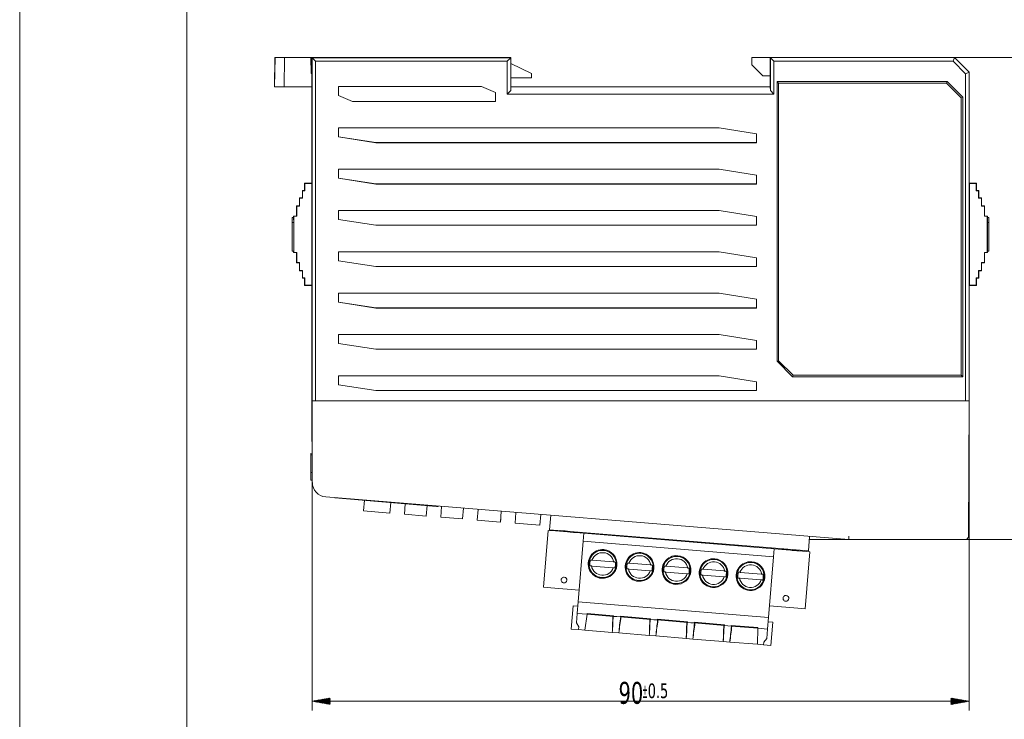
# Model space of a CAD drawing. Header units: millimetres. Extents: x 0 to 210, y 0 to 297.
# Tile 2 of 13: x 0 to 135, y 53 to 149. Entities that reach past the tile are written whole.
import ezdxf

# ---------------------------------------------------------------- set-up
doc = ezdxf.new("R2010")
doc.units = ezdxf.units.MM
doc.layers.add('1', color=7, linetype='Continuous', true_color=0xffffff)
doc.layers.add('125', color=7, linetype='Continuous', true_color=0xffffff)
doc.styles.add('Tahoma', font='Tahoma')

msp = doc.modelspace()

# ---------------------------------------------------------------- hatches: boundary and pattern name
at = {"layer": '125', "linetype": 'Continuous', "lineweight": 13}
h = msp.add_hatch(dxfattribs=at)
h.set_pattern_fill('ANSI31', color=80, scale=0.02, angle=-5e-12, style=0)
h.paths.add_polyline_path([(40.02, 55.2), (42.52, 55.64), (42.52, 54.75)], flags=0)
h = msp.add_hatch(dxfattribs=at)
h.set_pattern_fill('ANSI31', color=80, scale=0.02, angle=-5e-12, style=0)
h.paths.add_polyline_path([(130, 55.2), (127.5, 54.75), (127.5, 55.64)], flags=0)

# ---------------------------------------------------------------- linework, layer by layer
at = {"layer": '1', "color": 7, "linetype": 'Continuous', "lineweight": 18}
for p, q in [((34.88, 139.32), (34.95, 143.32)), ((34.96, 143.32), (34.89, 139.32)), ((34.95, 143.32), (34.96, 143.32)), ((36.26, 143.32), (34.96, 143.32)), ((36.26, 143.32), (36.22, 139.32)), ((36.26, 143.32), (39.85, 143.32)), ((40, 143.32), (39.85, 143.32)), ((39.85, 143.32), (39.89, 141.12)), ((67.25, 143.32), (40, 143.32)), ((40, 143.32), (40, 143.3)), ((40.02, 143.3), (40, 143.3)), ((40, 96.32), (40, 143.3)), ((40.02, 143.3), (67.23, 143.3)), ((40.5, 142.82), (40.02, 143.3)), ((66.75, 142.82), (67.23, 143.3)), ((67.25, 143.32), (67.23, 143.3)), ((67.23, 143.3), (67.23, 138.8)), ((67.25, 143.32), (67.25, 139.32)), ((102.75, 143.32), (100.25, 143.32)), ((100.25, 143.32), (100.25, 142.32)), ((102.75, 143.32), (102.77, 143.32)), ((102.75, 143.32), (102.75, 139.32)), ((102.77, 143.3), (102.77, 143.32)), ((128, 143.32), (102.77, 143.32)), ((102.77, 138.8), (102.77, 143.3)), ((102.77, 143.3), (103.25, 142.82)), ((127.8, 142.82), (128, 143.32)), ((130, 141.32), (128, 143.32)), ((40.5, 142.82), (66.75, 142.82)), ((40.5, 96.32), (40.5, 142.82)), ((66.75, 138.32), (66.75, 142.82)), ((70.09, 141.12), (67.25, 142.51)), ((101.75, 140.82), (100.25, 142.32)), ((103.25, 142.82), (127.8, 142.82)), ((103.25, 142.82), (103.25, 138.32)), ((127.8, 142.82), (129.5, 141.11)), ((40, 141.12), (39.89, 141.12)), ((67.25, 140.52), (70.09, 140.52)), ((70.09, 140.52), (70.09, 141.12)), ((102.75, 140.82), (101.75, 140.82)), ((130, 141.32), (129.5, 141.11)), ((129.5, 141.11), (129.5, 96.32)), ((130, 96.32), (130, 141.32)), ((34.89, 139.32), (34.88, 139.32)), ((34.89, 139.32), (36.22, 139.32)), ((40, 139.32), (36.22, 139.32)), ((43.66, 139.34), (43.65, 139.34)), ((43.65, 139.34), (63.21, 139.34)), ((43.65, 138.13), (43.65, 139.34)), ((43.66, 139.34), (63.21, 139.34)), ((43.66, 138.13), (43.66, 139.34)), ((63.21, 139.34), (63.21, 139.34)), ((63.21, 139.34), (65.12, 138.53)), ((65.12, 138.53), (63.21, 139.34)), ((67.24, 139.31), (67.23, 138.8)), ((67.25, 139.32), (67.24, 139.31)), ((67.24, 139.31), (102.76, 139.31)), ((102.75, 139.32), (67.25, 139.32)), ((102.75, 139.32), (102.76, 139.31)), ((102.77, 138.8), (102.76, 139.31)), ((103.9, 139.82), (103.71, 140.02)), ((103.71, 101.74), (103.71, 140.02)), ((126.99, 140.02), (103.71, 140.02)), ((103.9, 139.82), (103.91, 139.82)), ((126.91, 139.82), (103.9, 139.82)), ((103.9, 101.82), (103.9, 139.82)), ((103.91, 139.82), (103.91, 101.82)), ((103.91, 139.82), (126.91, 139.82)), ((126.91, 139.82), (126.99, 140.02)), ((126.91, 139.82), (126.91, 139.82)), ((126.91, 139.82), (128.91, 137.82)), ((126.91, 139.82), (128.91, 137.82)), ((129.11, 137.9), (126.99, 140.02)), ((43.66, 138.13), (43.65, 138.13)), ((43.65, 138.13), (45.57, 137.32)), ((45.57, 137.32), (43.66, 138.13)), ((65.12, 138.53), (65.12, 138.53)), ((65.12, 138.53), (65.12, 137.32)), ((65.12, 138.53), (65.12, 137.32)), ((67.23, 138.8), (66.75, 138.32)), ((66.75, 138.32), (103.25, 138.32)), ((103.25, 138.32), (102.77, 138.8)), ((128.91, 137.82), (129.11, 137.9)), ((128.91, 99.82), (128.91, 137.82)), ((128.91, 137.82), (128.91, 137.82)), ((128.91, 99.82), (128.91, 137.82)), ((129.11, 99.62), (129.11, 137.9)), ((65.12, 137.32), (45.57, 137.32)), ((45.57, 137.32), (45.57, 137.32)), ((65.12, 137.32), (45.57, 137.32)), ((65.12, 137.32), (65.12, 137.32)), ((43.64, 133.68), (95.78, 133.68)), ((43.64, 132.47), (43.64, 133.68)), ((43.64, 133.68), (43.64, 133.68)), ((43.64, 132.47), (43.64, 133.68)), ((43.64, 133.68), (95.78, 133.68)), ((95.78, 133.68), (95.78, 133.68)), ((95.78, 133.68), (100.87, 132.87)), ((100.87, 132.88), (95.78, 133.68)), ((48.74, 131.67), (43.64, 132.47)), ((43.64, 132.47), (43.64, 132.47)), ((43.64, 132.47), (48.74, 131.66)), ((100.87, 132.87), (100.87, 132.88)), ((100.87, 132.88), (100.87, 131.66)), ((100.87, 132.87), (100.87, 131.67)), ((100.87, 131.67), (48.74, 131.67)), ((48.74, 131.67), (48.74, 131.66)), ((100.87, 131.66), (48.74, 131.66)), ((100.87, 131.67), (100.87, 131.66)), ((43.64, 128.02), (43.64, 128.03)), ((43.64, 126.81), (43.64, 128.03)), ((43.64, 128.03), (95.78, 128.03)), ((43.64, 128.02), (95.78, 128.02)), ((43.64, 126.81), (43.64, 128.02)), ((48.74, 126.01), (43.64, 126.81)), ((43.64, 126.81), (43.64, 126.81)), ((43.64, 126.81), (48.74, 126)), ((95.78, 128.03), (95.78, 128.02)), ((100.87, 127.22), (95.78, 128.03)), ((95.78, 128.02), (100.87, 127.22)), ((100.87, 127.22), (100.87, 126.01)), ((100.87, 127.22), (100.87, 127.22)), ((100.87, 127.22), (100.87, 126)), ((39, 126.12), (39, 125.12)), ((40, 126.12), (39, 126.12)), ((39.03, 126.09), (39, 126.12)), ((39.03, 125.09), (39.03, 126.09)), ((39.03, 126.09), (39.99, 126.09)), ((40, 126.11), (39.99, 126.09)), ((39.99, 126.09), (39.99, 112.15)), ((100.87, 126.01), (48.74, 126.01)), ((48.74, 126.01), (48.74, 126)), ((100.87, 126), (48.74, 126)), ((100.87, 126.01), (100.87, 126)), ((130, 126.12), (131, 126.12)), ((130, 126.11), (130.02, 126.09)), ((130.02, 126.09), (130.02, 112.15)), ((130.97, 126.09), (130.02, 126.09)), ((130.97, 126.09), (131, 126.12)), ((130.97, 125.09), (130.97, 126.09)), ((131, 126.12), (131, 125.12)), ((38.7, 124.12), (38.3, 124.12)), ((38.3, 124.12), (38.33, 124.09)), ((38.3, 124.12), (38.3, 123.02)), ((38.33, 124.09), (38.73, 124.09)), ((38.33, 122.99), (38.33, 124.09)), ((38.7, 125.12), (38.7, 124.12)), ((39, 125.12), (38.7, 125.12)), ((38.7, 125.12), (38.73, 125.09)), ((38.7, 124.12), (38.73, 124.09)), ((38.73, 125.09), (39.03, 125.09)), ((38.73, 124.09), (38.73, 125.09)), ((39, 125.12), (39.03, 125.09)), ((131, 125.12), (130.97, 125.09)), ((131.27, 125.09), (130.97, 125.09)), ((131, 125.12), (131.3, 125.12)), ((131.3, 125.12), (131.27, 125.09)), ((131.27, 124.09), (131.27, 125.09)), ((131.3, 124.12), (131.27, 124.09)), ((131.67, 124.09), (131.27, 124.09)), ((131.3, 125.12), (131.3, 124.12)), ((131.3, 124.12), (131.7, 124.12)), ((131.7, 124.12), (131.67, 124.09)), ((131.67, 122.99), (131.67, 124.09)), ((131.7, 124.12), (131.7, 123.02)), ((37.9, 123.02), (37.9, 121.62)), ((38.3, 123.02), (37.9, 123.02)), ((37.9, 123.02), (37.93, 122.99)), ((37.93, 121.59), (37.93, 122.99)), ((37.93, 122.99), (38.33, 122.99)), ((38.3, 123.02), (38.33, 122.99)), ((131.7, 123.02), (131.67, 122.99)), ((132.07, 122.99), (131.67, 122.99)), ((131.7, 123.02), (132.1, 123.02)), ((132.1, 123.02), (132.07, 122.99)), ((132.07, 121.59), (132.07, 122.99)), ((132.1, 123.02), (132.1, 121.62)), ((37.5, 121.42), (37.3, 121.42)), ((37.3, 121.42), (37.31, 120.73)), ((37.3, 121.42), (37.3, 116.82)), ((37.5, 121.62), (37.5, 121.42)), ((37.9, 121.62), (37.5, 121.62)), ((37.5, 121.62), (37.53, 121.59)), ((37.51, 120.73), (37.5, 121.42)), ((37.53, 121.59), (37.93, 121.59)), ((37.53, 116.65), (37.53, 121.59)), ((37.9, 121.62), (37.93, 121.59)), ((43.64, 122.37), (95.78, 122.37)), ((43.64, 121.16), (43.64, 122.37)), ((43.64, 122.37), (43.64, 122.37)), ((43.64, 121.15), (43.64, 122.37)), ((43.64, 122.37), (95.78, 122.37)), ((95.78, 122.37), (95.78, 122.37)), ((95.78, 122.37), (100.87, 121.56)), ((100.87, 121.56), (95.78, 122.37)), ((100.87, 121.56), (100.87, 120.35)), ((100.87, 121.56), (100.87, 121.56)), ((100.87, 121.56), (100.87, 120.35)), ((132.1, 121.62), (132.07, 121.59)), ((132.47, 121.59), (132.07, 121.59)), ((132.1, 121.62), (132.5, 121.62)), ((132.5, 121.62), (132.47, 121.59)), ((132.47, 116.65), (132.47, 121.59)), ((132.49, 120.73), (132.5, 121.42)), ((132.5, 121.62), (132.5, 121.42)), ((132.5, 121.42), (132.7, 121.42)), ((132.7, 121.42), (132.69, 120.73)), ((132.7, 121.42), (132.7, 116.82)), ((37.51, 120.73), (37.31, 120.73)), ((37.31, 120.73), (37.31, 120.73)), ((37.31, 116.83), (37.31, 120.73)), ((37.51, 116.83), (37.51, 120.73)), ((48.74, 120.35), (43.64, 121.16)), ((43.64, 121.16), (43.64, 121.15)), ((43.64, 121.15), (48.74, 120.35)), ((100.87, 120.35), (48.74, 120.35)), ((48.74, 120.35), (48.74, 120.35)), ((100.87, 120.35), (48.74, 120.35)), ((100.87, 120.35), (100.87, 120.35)), ((132.49, 120.73), (132.69, 120.73)), ((132.5, 116.83), (132.5, 120.73)), ((132.7, 120.73), (132.69, 120.73)), ((132.7, 116.83), (132.7, 120.73)), ((37.3, 116.82), (37.31, 116.83)), ((37.3, 116.82), (37.5, 116.82)), ((37.51, 116.83), (37.31, 116.83)), ((37.51, 116.83), (37.5, 116.82)), ((37.5, 116.82), (37.5, 116.62)), ((37.5, 116.62), (37.53, 116.65)), ((37.5, 116.62), (37.9, 116.62)), ((37.93, 116.65), (37.53, 116.65)), ((37.9, 116.62), (37.93, 116.65)), ((37.9, 116.62), (37.9, 115.22)), ((37.93, 115.25), (37.93, 116.65)), ((43.64, 116.71), (95.78, 116.71)), ((43.64, 115.5), (43.64, 116.71)), ((43.64, 116.71), (43.64, 116.71)), ((43.64, 115.5), (43.64, 116.71)), ((43.64, 116.71), (95.78, 116.71)), ((95.78, 116.71), (95.78, 116.71)), ((95.78, 116.71), (100.87, 115.9)), ((100.87, 115.9), (95.78, 116.71)), ((132.07, 115.25), (132.07, 116.65)), ((132.07, 116.65), (132.47, 116.65)), ((132.1, 116.62), (132.07, 116.65)), ((132.1, 116.62), (132.1, 115.22)), ((132.5, 116.62), (132.1, 116.62)), ((132.5, 116.62), (132.47, 116.65)), ((132.5, 116.83), (132.7, 116.83)), ((132.5, 116.83), (132.5, 116.82)), ((132.7, 116.82), (132.5, 116.82)), ((132.5, 116.82), (132.5, 116.62)), ((132.7, 116.82), (132.7, 116.83)), ((37.9, 115.22), (37.93, 115.25)), ((37.9, 115.22), (38.3, 115.22)), ((38.33, 115.25), (37.93, 115.25)), ((38.3, 115.22), (38.33, 115.25)), ((38.3, 115.22), (38.3, 114.12)), ((38.33, 114.15), (38.33, 115.25)), ((48.74, 114.69), (43.64, 115.5)), ((43.64, 115.5), (43.64, 115.5)), ((43.64, 115.5), (48.74, 114.69)), ((100.87, 114.69), (48.74, 114.69)), ((48.74, 114.69), (48.74, 114.69)), ((100.87, 114.69), (48.74, 114.69)), ((100.87, 115.9), (100.87, 115.9)), ((100.87, 115.9), (100.87, 114.69)), ((100.87, 115.9), (100.87, 114.69)), ((100.87, 114.69), (100.87, 114.69)), ((131.67, 115.25), (132.07, 115.25)), ((131.7, 115.22), (131.67, 115.25)), ((131.67, 114.15), (131.67, 115.25)), ((132.1, 115.22), (131.7, 115.22)), ((131.7, 115.22), (131.7, 114.12)), ((132.1, 115.22), (132.07, 115.25)), ((38.3, 114.12), (38.33, 114.15)), ((38.3, 114.12), (38.7, 114.12)), ((38.73, 114.15), (38.33, 114.15)), ((38.7, 114.12), (38.73, 114.15)), ((38.7, 114.12), (38.7, 113.12)), ((38.73, 113.15), (38.73, 114.15)), ((131.27, 113.15), (131.27, 114.15)), ((131.27, 114.15), (131.67, 114.15)), ((131.3, 114.12), (131.27, 114.15)), ((131.3, 114.12), (131.3, 113.12)), ((131.7, 114.12), (131.3, 114.12)), ((131.7, 114.12), (131.67, 114.15)), ((38.7, 113.12), (38.73, 113.15)), ((38.7, 113.12), (39, 113.12)), ((39.03, 113.15), (38.73, 113.15)), ((39, 113.12), (39.03, 113.15)), ((39, 113.12), (39, 112.12)), ((39, 112.12), (39.03, 112.15)), ((39, 112.12), (40, 112.12)), ((39.03, 112.15), (39.03, 113.15)), ((39.99, 112.15), (39.03, 112.15)), ((39.99, 112.15), (40, 112.13)), ((130.02, 112.15), (130, 112.13)), ((131, 112.12), (130, 112.12)), ((130.02, 112.15), (130.97, 112.15)), ((131, 113.12), (130.97, 113.15)), ((130.97, 112.15), (130.97, 113.15)), ((130.97, 113.15), (131.27, 113.15)), ((131, 112.12), (130.97, 112.15)), ((131.3, 113.12), (131, 113.12)), ((131, 113.12), (131, 112.12)), ((131.3, 113.12), (131.27, 113.15)), ((43.64, 111.05), (95.78, 111.05)), ((43.64, 109.84), (43.64, 111.05)), ((43.64, 111.05), (43.64, 111.05)), ((43.64, 109.84), (43.64, 111.05)), ((43.64, 111.05), (95.78, 111.05)), ((95.78, 111.05), (95.78, 111.05)), ((95.78, 111.05), (100.87, 110.24)), ((100.87, 110.25), (95.78, 111.05)), ((48.74, 109.04), (43.64, 109.84)), ((43.64, 109.84), (43.64, 109.84)), ((43.64, 109.84), (48.74, 109.03)), ((100.87, 110.24), (100.87, 110.25)), ((100.87, 110.25), (100.87, 109.03)), ((100.87, 110.24), (100.87, 109.04)), ((100.87, 109.04), (48.74, 109.04)), ((48.74, 109.04), (48.74, 109.03)), ((100.87, 109.03), (48.74, 109.03)), ((100.87, 109.04), (100.87, 109.03)), ((43.64, 105.39), (43.64, 105.4)), ((43.64, 104.18), (43.64, 105.4)), ((43.64, 105.4), (95.78, 105.4)), ((43.64, 105.39), (95.78, 105.39)), ((43.64, 104.19), (43.64, 105.39)), ((95.78, 105.4), (95.78, 105.39)), ((100.87, 104.59), (95.78, 105.4)), ((95.78, 105.39), (100.87, 104.59)), ((48.74, 103.38), (43.64, 104.19)), ((43.64, 104.19), (43.64, 104.18)), ((43.64, 104.18), (48.74, 103.38)), ((100.87, 104.59), (100.87, 103.38)), ((100.87, 104.59), (100.87, 104.59)), ((100.87, 104.59), (100.87, 103.38)), ((100.87, 103.38), (48.74, 103.38)), ((48.74, 103.38), (48.74, 103.38)), ((100.87, 103.38), (48.74, 103.38)), ((100.87, 103.38), (100.87, 103.38)), ((103.9, 101.82), (103.71, 101.74)), ((103.71, 101.74), (105.82, 99.62)), ((103.91, 101.82), (103.9, 101.82)), ((105.9, 99.82), (103.9, 101.82)), ((105.91, 99.82), (103.91, 101.82)), ((105.82, 99.62), (105.9, 99.82)), ((105.91, 99.82), (105.9, 99.82)), ((105.9, 99.82), (128.91, 99.82)), ((105.91, 99.82), (128.91, 99.82)), ((128.91, 99.82), (128.91, 99.82)), ((128.91, 99.82), (129.11, 99.62)), ((43.64, 99.74), (95.78, 99.74)), ((43.64, 98.53), (43.64, 99.74)), ((43.64, 99.74), (43.64, 99.74)), ((43.64, 98.53), (43.64, 99.74)), ((43.64, 99.74), (95.78, 99.74)), ((48.74, 97.72), (43.64, 98.53)), ((43.64, 98.53), (43.64, 98.53)), ((43.64, 98.53), (48.74, 97.72)), ((95.78, 99.74), (95.78, 99.74)), ((95.78, 99.74), (100.87, 98.93)), ((100.87, 98.93), (95.78, 99.74)), ((100.87, 98.93), (100.87, 98.93)), ((100.87, 98.93), (100.87, 97.72)), ((100.87, 98.93), (100.87, 97.72)), ((105.82, 99.62), (129.11, 99.62)), ((100.87, 97.72), (48.74, 97.72)), ((48.74, 97.72), (48.74, 97.72)), ((100.87, 97.72), (48.74, 97.72)), ((100.87, 97.72), (100.87, 97.72)), ((40, 96.32), (40.5, 96.32)), ((40, 96.32), (40.5, 96.32)), ((40.06, 85.15), (40, 96.32)), ((129.5, 96.32), (40.5, 96.32)), ((40.5, 96.32), (129.5, 96.32)), ((130, 96.32), (129.5, 96.32)), ((129.5, 96.32), (130, 96.32)), ((130, 96.32), (129.91, 77.82)), ((40.04, 89.08), (39.86, 89.1)), ((39.86, 89.06), (39.86, 88.97)), ((39.86, 88.93), (40.04, 88.91)), ((39.86, 86.51), (40.05, 86.5)), ((39.86, 86.47), (39.87, 85.47)), ((39.87, 85.47), (40.06, 85.45)), ((113.5, 77.32), (41.9, 83.17)), ((57.07, 81.87), (43.13, 83.06)), ((47.08, 81.25), (47.2, 82.72)), ((50.67, 80.96), (50.79, 82.41)), ((50.79, 82.41), (50.67, 80.96)), ((52.78, 82.24), (52.67, 80.8)), ((47.08, 81.25), (50.67, 80.96)), ((50.67, 80.96), (50.71, 81.46)), ((50.71, 81.46), (50.67, 80.96)), ((50.67, 80.96), (50.67, 80.96)), ((50.67, 80.96), (50.67, 80.96)), ((50.67, 80.96), (50.67, 80.96)), ((50.71, 81.46), (50.71, 81.46)), ((55.66, 80.55), (55.77, 81.98)), ((55.77, 81.98), (55.66, 80.55)), ((55.66, 80.55), (55.7, 81.05)), ((55.7, 81.05), (55.66, 80.55)), ((55.7, 81.05), (55.7, 81.05)), ((57.77, 81.87), (57.65, 80.39)), ((60.64, 80.15), (60.76, 81.63)), ((60.76, 81.63), (60.64, 80.15)), ((62.75, 81.46), (62.63, 79.98)), ((65.82, 79.72), (65.94, 81.2)), ((65.94, 81.2), (65.82, 79.72)), ((67.94, 81.04), (67.82, 79.56)), ((52.67, 80.8), (55.66, 80.55)), ((55.66, 80.55), (55.66, 80.55)), ((55.66, 80.55), (55.66, 80.55)), ((55.66, 80.55), (55.66, 80.55)), ((57.65, 80.39), (60.64, 80.15)), ((60.64, 80.15), (60.68, 80.64)), ((60.68, 80.64), (60.64, 80.15)), ((60.64, 80.15), (60.64, 80.15)), ((60.64, 80.15), (60.64, 80.15)), ((60.64, 80.15), (60.64, 80.15)), ((60.68, 80.64), (60.68, 80.64)), ((62.63, 79.98), (65.82, 79.72)), ((65.82, 79.72), (65.86, 80.22)), ((65.86, 80.22), (65.82, 79.72)), ((65.82, 79.72), (65.82, 79.72)), ((65.82, 79.72), (65.82, 79.72)), ((65.82, 79.72), (65.82, 79.72)), ((65.86, 80.22), (65.86, 80.22)), ((67.82, 79.56), (71.2, 79.28)), ((71.33, 80.76), (71.2, 79.28)), ((71.2, 79.28), (71.33, 80.76)), ((71.25, 79.78), (71.2, 79.28)), ((71.2, 79.28), (71.25, 79.78)), ((71.25, 79.78), (71.25, 79.78)), ((72.53, 78.68), (72.7, 80.65)), ((71.2, 79.28), (71.2, 79.28)), ((71.2, 79.28), (71.2, 79.28)), ((71.2, 79.28), (71.2, 79.28)), ((71.71, 70.81), (72.35, 78.59)), ((73.35, 78.51), (72.35, 78.59)), ((72.53, 78.68), (107.98, 75.77)), ((73.35, 78.51), (77.23, 78.19)), ((74.05, 78.51), (74.05, 78.5)), ((76.63, 78.35), (76.78, 78.22)), ((77.23, 78.19), (77.14, 77.09)), ((77.23, 78.19), (103.28, 76.04)), ((77.61, 78.27), (77.6, 78.16)), ((78.06, 78.23), (78.05, 78.12)), ((77.14, 77.09), (76.46, 68.82)), ((77.14, 77.09), (103.19, 74.95)), ((82.16, 77.89), (82.15, 77.78)), ((83.16, 77.81), (83.15, 77.7)), ((87.25, 77.36), (87.25, 77.47)), ((88.22, 77.4), (88.21, 77.28)), ((92.31, 76.95), (92.32, 77.06)), ((93.28, 76.98), (93.27, 76.87)), ((107.98, 75.77), (108.14, 77.76)), ((113.29, 77.32), (113.29, 77.34)), ((129.41, 77.32), (113.5, 77.32)), ((97.37, 76.53), (97.38, 76.64)), ((98.33, 76.45), (98.34, 76.56)), ((102.44, 76.23), (102.43, 76.11)), ((102.93, 76.19), (102.92, 76.07)), ((103.19, 74.95), (103.28, 76.04)), ((103.28, 76.04), (107.17, 75.72)), ((104.43, 76.01), (104.43, 76)), ((106.69, 75.82), (106.69, 75.82)), ((108.17, 75.64), (107.17, 75.72)), ((107.53, 67.87), (108.17, 75.64)), ((81.25, 74.28), (78.43, 74.51)), ((103.19, 74.95), (102.51, 66.68)), ((78.37, 73.71), (81.18, 73.48)), ((83.43, 73.29), (86.25, 73.06)), ((83.5, 74.09), (86.31, 73.86)), ((88.49, 72.88), (91.31, 72.65)), ((88.56, 73.68), (91.37, 73.44)), ((93.62, 73.26), (96.44, 73.03)), ((101.5, 72.61), (98.68, 72.84)), ((93.56, 72.46), (96.37, 72.23)), ((98.62, 72.05), (101.43, 71.81)), ((71.71, 70.81), (72.71, 70.73)), ((76.59, 70.41), (72.71, 70.73)), ((76.46, 68.82), (76.33, 67.26)), ((102.51, 66.68), (76.46, 68.82)), ((75.79, 68.27), (75.52, 65.08)), ((75.79, 68.27), (76.41, 68.22)), ((106.53, 67.95), (102.65, 68.27)), ((106.53, 67.95), (107.53, 67.87)), ((76.33, 67.22), (76.23, 65.94)), ((76.33, 67.22), (76.33, 67.26)), ((77.68, 67.11), (76.33, 67.22)), ((77.37, 64.93), (77.68, 67.11)), ((77.68, 67.15), (77.69, 67.2)), ((77.68, 67.11), (77.68, 67.15)), ((81.31, 66.81), (77.68, 67.11)), ((77.69, 67.2), (81.3, 66.91)), ((81.3, 66.91), (81.31, 66.85)), ((81.31, 66.81), (81.31, 66.85)), ((81.76, 66.78), (81.31, 66.81)), ((82.21, 66.74), (81.76, 66.78)), ((82.21, 66.74), (82.22, 66.77)), ((82.21, 66.74), (86.38, 66.4)), ((82.22, 66.77), (82.24, 66.83)), ((82.24, 66.83), (86.36, 66.49)), ((86.36, 66.49), (86.37, 66.43)), ((86.38, 66.4), (86.37, 66.43)), ((86.83, 66.36), (86.38, 66.4)), ((87.27, 66.32), (86.83, 66.36)), ((87.27, 66.32), (87.29, 66.36)), ((91.44, 65.98), (87.27, 66.32)), ((87.29, 66.36), (87.3, 66.41)), ((87.3, 66.41), (91.43, 66.07)), ((91.43, 66.07), (91.44, 66.02)), ((102.39, 65.12), (102.51, 66.68)), ((102.47, 66.08), (103.09, 66.03)), ((76.52, 65), (75.52, 65.08)), ((76.23, 65.94), (76.55, 65.37)), ((76.55, 65.37), (76.52, 65)), ((77.37, 64.93), (76.52, 65)), ((81.13, 64.62), (77.37, 64.93)), ((91.44, 65.98), (91.44, 66.02)), ((91.89, 65.94), (91.44, 65.98)), ((92.34, 65.91), (91.89, 65.94)), ((92.34, 65.91), (92.35, 65.94)), ((96.5, 65.56), (92.34, 65.91)), ((92.35, 65.94), (92.37, 66)), ((92.37, 66), (96.49, 65.66)), ((96.49, 65.66), (96.5, 65.6)), ((96.5, 65.56), (96.5, 65.6)), ((96.95, 65.53), (96.5, 65.56)), ((97.4, 65.49), (96.95, 65.53)), ((97.4, 65.49), (97.41, 65.52)), ((101.04, 65.19), (97.4, 65.49)), ((97.41, 65.52), (97.43, 65.58)), ((97.43, 65.58), (101.04, 65.28)), ((100.99, 62.99), (101.04, 65.19)), ((101.04, 65.28), (101.04, 65.23)), ((101.04, 65.19), (101.04, 65.23)), ((102.38, 65.08), (101.04, 65.19)), ((102.28, 63.8), (102.38, 65.08)), ((102.38, 65.08), (102.39, 65.12)), ((103.09, 66.03), (102.83, 62.84)), ((82.03, 64.55), (81.13, 64.62)), ((82.03, 64.55), (86.2, 64.2)), ((87.09, 64.13), (86.2, 64.2)), ((91.26, 63.79), (87.09, 64.13)), ((92.16, 63.71), (91.26, 63.79)), ((96.32, 63.37), (92.16, 63.71)), ((97.22, 63.3), (96.32, 63.37)), ((101.86, 63.28), (102.28, 63.8)), ((100.99, 62.99), (97.22, 63.3)), ((101.83, 62.92), (100.99, 62.99)), ((101.83, 62.92), (101.86, 63.28)), ((102.83, 62.84), (101.83, 62.92))]:
    msp.add_line(p, q, dxfattribs=at)
at = {"layer": '1', "color": 92, "linetype": 'Continuous', "lineweight": 13}
for p, q in [((40.06, 85.15), (40, 96.32)), ((41.9, 83.16), (113.5, 77.32)), ((71.71, 70.81), (72.35, 78.59)), ((121.45, 77.32), (113.5, 77.32)), ((129.41, 77.32), (121.45, 77.32)), ((107.53, 67.87), (108.17, 75.64)), ((77.68, 67.11), (76.33, 67.22)), ((81.76, 66.78), (81.31, 66.81)), ((82.21, 66.74), (81.76, 66.78)), ((86.83, 66.36), (86.38, 66.4)), ((87.27, 66.32), (86.83, 66.36)), ((91.89, 65.94), (91.44, 65.98)), ((92.34, 65.91), (91.89, 65.94)), ((96.95, 65.53), (96.5, 65.56)), ((97.4, 65.49), (96.95, 65.53)), ((102.38, 65.08), (101.04, 65.19))]:
    msp.add_line(p, q, dxfattribs=at)
at = {"layer": '1', "color": 7, "linetype": 'Continuous', "lineweight": 18}
for centre, radius, start, end in [((42.06, 85.16), 2, 180.3, 265.3331), ((42.07, 85.16), 2, 180.1, 265.1), ((57.15, 82.87), 1, 265.1, 284.758), ((129.41, 77.82), 0.5, 270, 359.7), ((79.81, 73.99), 1.97, 85.3, 265.3), ((79.81, 73.99), 1.87, 85.3, 265.3), ((79.81, 73.99), 1.97, 265.3, 85.3), ((79.81, 73.99), 1.87, 0, 85.3), ((84.87, 73.58), 1.97, 85.3, 265.3), ((84.87, 73.58), 1.97, 265.3, 85.3), ((79.81, 73.99), 1.75, 162.1045, 188.4955), ((79.81, 73.99), 1.75, 342.1045, 8.4955), ((84.87, 73.58), 1.87, 85.3, 265.3), ((84.87, 73.58), 1.87, 0, 85.3), ((89.93, 73.16), 1.97, 85.3, 265.3), ((89.93, 73.16), 1.87, 85.3, 265.3), ((89.93, 73.16), 1.97, 265.3, 85.3), ((89.93, 73.16), 1.87, 0, 85.3), ((95, 72.74), 1.97, 85.3, 265.3), ((95, 72.74), 1.87, 85.3, 265.3), ((95, 72.74), 1.97, 265.3, 85.3), ((95, 72.74), 1.87, 0, 85.3), ((100.06, 72.33), 1.97, 85.3, 265.3), ((100.06, 72.33), 1.87, 85.3, 265.3), ((100.06, 72.33), 1.97, 265.3, 85.3), ((100.06, 72.33), 1.87, 0, 85.3), ((79.81, 73.99), 1.87, 265.3, 0), ((84.87, 73.58), 1.75, 162.1045, 188.4955), ((84.87, 73.58), 1.87, 265.3, 0), ((84.87, 73.58), 1.75, 342.1045, 8.4955), ((89.93, 73.16), 1.75, 162.1045, 188.4955), ((89.93, 73.16), 1.87, 265.3, 0), ((89.93, 73.16), 1.75, 342.1045, 8.4955), ((95, 72.74), 1.75, 162.1045, 188.4955), ((95, 72.74), 1.75, 342.1045, 8.4955), ((100.06, 72.33), 1.75, 162.1045, 188.4955), ((74.53, 71.79), 0.4, 85.3, 265.3), ((74.53, 71.79), 0.4, 265.3, 85.3), ((95, 72.74), 1.87, 265.3, 0), ((100.06, 72.33), 1.87, 265.3, 0), ((100.06, 72.33), 1.75, 342.1045, 8.4955), ((104.91, 69.29), 0.4, 85.3, 265.3), ((104.91, 69.29), 0.4, 265.3, 85.3)]:
    msp.add_arc(centre, radius, start, end, dxfattribs=at)
at = {"layer": '1', "color": 92, "linetype": 'Continuous', "lineweight": 13}
for centre, radius, start, end in [((79.81, 73.99), 1.87, 85.3, 265.2993), ((79.81, 73.99), 1.55, 10.301, 160.299), ((79.81, 73.99), 1.87, 265.2993, 85.3), ((84.87, 73.58), 1.55, 10.301, 160.299), ((89.93, 73.16), 1.55, 10.301, 160.299), ((95, 72.74), 1.55, 10.301, 160.299), ((100.06, 72.33), 1.87, 85.3, 265.3), ((100.06, 72.33), 1.87, 265.3, 85.3), ((79.81, 73.99), 1.55, 190.301, 340.299), ((84.87, 73.58), 1.55, 190.301, 340.299), ((89.93, 73.16), 1.55, 190.301, 340.299), ((100.06, 72.33), 1.55, 10.301, 160.299), ((95, 72.74), 1.55, 190.301, 340.299), ((100.06, 72.33), 1.55, 190.301, 340.299)]:
    msp.add_arc(centre, radius, start, end, dxfattribs=at)
at = {"layer": '1', "color": 7, "linetype": 'Continuous', "lineweight": 18}
msp.add_ellipse((113.52, 77.82), major_axis=(0.02, -0.5), ratio=0.000213, start_param=6.283177, end_param=7.848754, dxfattribs=at)
for points, degree, knots in [([(39.86, 89.1), (39.86, 89.1), (39.86, 89.1), (39.86, 89.1), (39.86, 89.09), (39.86, 89.08), (39.86, 89.07), (39.86, 89.06), (39.86, 89.05), (39.86, 89.04), (39.86, 89.03), (39.86, 89.01), (39.86, 89), (39.86, 88.97), (39.86, 88.95), (39.86, 88.93)], 3, [0, 0, 0, 0, 0.027677, 0.027677, 0.270758, 0.270758, 0.392298, 0.392298, 0.513839, 0.513839, 0.635379, 0.635379, 0.756919, 0.756919, 1, 1, 1, 1]), ([(39.86, 88.93), (39.86, 88.89), (39.86, 88.85), (39.86, 88.78), (39.86, 88.74), (39.86, 88.66), (39.86, 88.61), (39.86, 88.53), (39.86, 88.48), (39.86, 88.35), (39.86, 88.27), (39.86, 88.09), (39.86, 88), (39.86, 87.87), (39.86, 87.82), (39.86, 87.73), (39.86, 87.69), (39.86, 87.56), (39.86, 87.47), (39.86, 87.29), (39.86, 87.2), (39.86, 87.1), (39.86, 87.07), (39.86, 87.03), (39.86, 87.01), (39.86, 86.95), (39.86, 86.9), (39.86, 86.86)], 3, [0, 0, 0, 0, 0.0625, 0.0625, 0.125, 0.125, 0.1875, 0.1875, 0.25, 0.25, 0.375, 0.375, 0.5, 0.5, 0.5625, 0.5625, 0.625, 0.625, 0.75, 0.75, 0.875, 0.875, 0.90625, 0.90625, 0.9375, 0.9375, 1, 1, 1, 1]), ([(39.86, 86.86), (39.86, 86.83), (39.86, 86.79), (39.86, 86.73), (39.86, 86.69), (39.86, 86.66), (39.86, 86.65), (39.86, 86.63), (39.86, 86.63), (39.86, 86.61), (39.86, 86.59), (39.86, 86.58), (39.86, 86.57), (39.86, 86.56), (39.86, 86.56), (39.86, 86.54), (39.86, 86.53), (39.86, 86.52), (39.86, 86.52), (39.86, 86.51), (39.86, 86.51), (39.86, 86.51)], 3, [0, 0, 0, 0, 0.202205, 0.202205, 0.404411, 0.404411, 0.454962, 0.454962, 0.505513, 0.505513, 0.606616, 0.606616, 0.657167, 0.657167, 0.707718, 0.707718, 0.808821, 0.808821, 0.909924, 0.909924, 1, 1, 1, 1]), ([(74.05, 78.51), (74.05, 78.51), (74.05, 78.51), (74.06, 78.51), (74.07, 78.51), (74.08, 78.52), (74.08, 78.52), (74.11, 78.52), (74.14, 78.52), (74.18, 78.52), (74.2, 78.52), (74.23, 78.52), (74.25, 78.52), (74.31, 78.52), (74.36, 78.52), (74.43, 78.51), (74.46, 78.51), (74.51, 78.51), (74.54, 78.51), (74.63, 78.51), (74.69, 78.5), (74.75, 78.5), (74.75, 78.5), (74.75, 78.5)], 3, [0, 0, 0, 0, 0.070243, 0.070243, 0.147613, 0.147613, 0.224983, 0.224983, 0.379723, 0.379723, 0.457094, 0.457094, 0.534464, 0.534464, 0.689204, 0.689204, 0.766574, 0.766574, 0.843944, 0.843944, 0.998684, 0.998684, 1, 1, 1, 1]), ([(75, 78.48), (74.96, 78.48), (74.93, 78.48), (74.86, 78.49), (74.83, 78.49), (74.77, 78.49), (74.74, 78.49), (74.65, 78.5), (74.6, 78.5), (74.53, 78.5), (74.51, 78.5), (74.49, 78.5), (74.45, 78.5), (74.39, 78.5), (74.34, 78.51), (74.31, 78.51), (74.3, 78.51), (74.28, 78.51), (74.27, 78.51), (74.22, 78.51), (74.19, 78.51), (74.15, 78.51), (74.14, 78.51), (74.11, 78.51), (74.1, 78.51), (74.08, 78.5), (74.06, 78.5), (74.06, 78.5), (74.06, 78.5), (74.06, 78.5)], 3, [0, 0, 0, 0, 0.074271, 0.074271, 0.139193, 0.139193, 0.204115, 0.204115, 0.333959, 0.333959, 0.36642, 0.36642, 0.398881, 0.463803, 0.528725, 0.528725, 0.561186, 0.561186, 0.593647, 0.593647, 0.723491, 0.723491, 0.788414, 0.788414, 0.853336, 0.853336, 0.98318, 0.98318, 1, 1, 1, 1]), ([(76.31, 78.31), (76.3, 78.31), (76.15, 78.3), (75.71, 78.32), (75.4, 78.34), (75.37, 78.34)], 3, [0, 0, 0, 0, 0.391772, 0.935376, 1, 1, 1, 1]), ([(113.5, 77.32), (113.14, 77.32), (112.47, 77.32), (112.05, 77.32), (111.44, 77.32), (110.65, 77.32), (109.37, 77.32), (108.81, 77.32), (108.1, 77.32)], 2, [0, 0, 0, 0.182432, 0.182432, 0.364864, 0.364864, 0.729727, 0.729727, 1, 1, 1]), ([(104.43, 76.01), (104.43, 76.01), (104.43, 76.01), (104.44, 76.02), (104.45, 76.02), (104.45, 76.02), (104.46, 76.02), (104.46, 76.02), (104.48, 76.02), (104.5, 76.02), (104.54, 76.02), (104.56, 76.02), (104.58, 76.02), (104.59, 76.02), (104.61, 76.02), (104.62, 76.02), (104.66, 76.02), (104.71, 76.02), (104.78, 76.02), (104.8, 76.02), (104.85, 76.01), (104.88, 76.01), (104.96, 76.01), (105.02, 76.01), (105.1, 76.01), (105.11, 76.01), (105.13, 76)], 3, [0, 0, 0, 0, 0.047144, 0.123075, 0.123075, 0.161041, 0.161041, 0.199006, 0.199006, 0.350868, 0.350868, 0.426798, 0.426798, 0.464764, 0.464764, 0.502729, 0.502729, 0.654591, 0.654591, 0.730522, 0.730522, 0.806452, 0.806452, 0.958314, 0.958314, 1, 1, 1, 1]), ([(105.38, 75.98), (105.35, 75.99), (105.31, 75.99), (105.25, 75.99), (105.22, 75.99), (105.18, 75.99), (105.17, 75.99), (105.14, 75.99), (105.12, 75.99), (105.05, 76), (105, 76), (104.92, 76), (104.9, 76), (104.86, 76), (104.85, 76), (104.83, 76.01), (104.81, 76.01), (104.76, 76.01), (104.71, 76.01), (104.66, 76.01), (104.64, 76.01), (104.61, 76.01), (104.6, 76.01), (104.59, 76.01), (104.58, 76.01), (104.54, 76.01), (104.52, 76.01), (104.49, 76.01), (104.48, 76.01), (104.46, 76.01), (104.46, 76.01), (104.45, 76.01), (104.45, 76.01), (104.44, 76.01), (104.44, 76), (104.43, 76)], 3, [0, 0, 0, 0, 0.069615, 0.069615, 0.13044, 0.13044, 0.160853, 0.160853, 0.191266, 0.191266, 0.312916, 0.312916, 0.373742, 0.373742, 0.404155, 0.404155, 0.434567, 0.434567, 0.556218, 0.556218, 0.617044, 0.617044, 0.647457, 0.647457, 0.677869, 0.677869, 0.79952, 0.79952, 0.860346, 0.860346, 0.890758, 0.890758, 0.921171, 0.921171, 1, 1, 1, 1]), ([(106.69, 75.82), (106.69, 75.82), (106.68, 75.81), (106.66, 75.81), (106.63, 75.81), (106.63, 75.81), (106.61, 75.81), (106.6, 75.81), (106.56, 75.81), (106.51, 75.81), (106.44, 75.81), (106.42, 75.81), (106.39, 75.81), (106.37, 75.82), (106.33, 75.82), (106.26, 75.82), (106.18, 75.82), (106.12, 75.83), (106.1, 75.83), (106.06, 75.83), (106.04, 75.83), (105.93, 75.83), (105.84, 75.84), (105.74, 75.84)], 3, [0, 0, 0, 0, 0.085423, 0.176881, 0.176881, 0.22261, 0.22261, 0.268339, 0.268339, 0.451254, 0.451254, 0.496983, 0.496983, 0.542712, 0.542712, 0.634169, 0.725627, 0.725627, 0.771356, 0.771356, 0.817085, 0.817085, 1, 1, 1, 1]), ([(78.33, 74.52), (78.34, 74.52), (78.34, 74.52), (78.35, 74.51), (78.36, 74.51), (78.38, 74.51), (78.39, 74.51), (78.41, 74.51), (78.42, 74.51), (78.43, 74.51)], 3, [0, 0, 0, 0, 0.25, 0.25, 0.5, 0.5, 0.75, 0.75, 1, 1, 1, 1]), ([(81.25, 74.28), (81.26, 74.28), (81.27, 74.27), (81.29, 74.27), (81.29, 74.27), (81.3, 74.27), (81.31, 74.27), (81.32, 74.27), (81.32, 74.27), (81.33, 74.27), (81.33, 74.27), (81.34, 74.27), (81.34, 74.27), (81.35, 74.27), (81.35, 74.27), (81.35, 74.27)], 3, [0, 0, 0, 0, 0.25, 0.25, 0.375, 0.375, 0.5, 0.5, 0.625, 0.625, 0.75, 0.75, 0.875, 0.875, 1, 1, 1, 1]), ([(78.27, 73.72), (78.27, 73.72), (78.28, 73.72), (78.29, 73.72), (78.3, 73.72), (78.31, 73.71), (78.32, 73.71), (78.35, 73.71), (78.36, 73.71), (78.37, 73.71)], 3, [0, 0, 0, 0, 0.25, 0.25, 0.5, 0.5, 0.75, 0.75, 1, 1, 1, 1]), ([(81.18, 73.48), (81.19, 73.48), (81.21, 73.48), (81.22, 73.48), (81.23, 73.48), (81.24, 73.47), (81.24, 73.47), (81.25, 73.47), (81.25, 73.47), (81.26, 73.47), (81.27, 73.47), (81.27, 73.47), (81.27, 73.47), (81.28, 73.47), (81.28, 73.47), (81.28, 73.47)], 3, [0, 0, 0, 0, 0.25, 0.25, 0.375, 0.375, 0.5, 0.5, 0.625, 0.625, 0.75, 0.75, 0.875, 0.875, 1, 1, 1, 1]), ([(83.43, 73.29), (83.42, 73.3), (83.41, 73.3), (83.39, 73.3), (83.38, 73.3), (83.36, 73.3), (83.35, 73.3), (83.34, 73.3), (83.33, 73.3), (83.33, 73.3)], 3, [0, 0, 0, 0, 0.25, 0.25, 0.5, 0.5, 0.75, 0.75, 1, 1, 1, 1]), ([(83.5, 74.09), (83.48, 74.09), (83.47, 74.09), (83.45, 74.1), (83.44, 74.1), (83.42, 74.1), (83.42, 74.1), (83.4, 74.1), (83.4, 74.1), (83.4, 74.1)], 3, [0, 0, 0, 0, 0.25, 0.25, 0.5, 0.5, 0.75, 0.75, 1, 1, 1, 1]), ([(86.25, 73.06), (86.26, 73.06), (86.27, 73.06), (86.29, 73.06), (86.3, 73.06), (86.32, 73.06), (86.33, 73.06), (86.34, 73.06), (86.34, 73.05), (86.35, 73.05)], 3, [0, 0, 0, 0, 0.25, 0.25, 0.5, 0.5, 0.75, 0.75, 1, 1, 1, 1]), ([(86.31, 73.86), (86.32, 73.86), (86.33, 73.86), (86.36, 73.86), (86.36, 73.86), (86.38, 73.85), (86.39, 73.85), (86.4, 73.85), (86.41, 73.85), (86.41, 73.85)], 3, [0, 0, 0, 0, 0.25, 0.25, 0.5, 0.5, 0.75, 0.75, 1, 1, 1, 1]), ([(88.49, 72.88), (88.48, 72.88), (88.47, 72.88), (88.45, 72.88), (88.44, 72.88), (88.42, 72.88), (88.41, 72.88), (88.4, 72.89), (88.4, 72.89), (88.39, 72.89)], 3, [0, 0, 0, 0, 0.25, 0.25, 0.5, 0.5, 0.75, 0.75, 1, 1, 1, 1]), ([(88.56, 73.68), (88.55, 73.68), (88.54, 73.68), (88.52, 73.68), (88.51, 73.68), (88.49, 73.68), (88.48, 73.68), (88.47, 73.68), (88.46, 73.68), (88.46, 73.68)], 3, [0, 0, 0, 0, 0.25, 0.25, 0.5, 0.5, 0.75, 0.75, 1, 1, 1, 1]), ([(91.37, 73.44), (91.39, 73.44), (91.4, 73.44), (91.42, 73.44), (91.43, 73.44), (91.45, 73.44), (91.45, 73.44), (91.47, 73.44), (91.47, 73.44), (91.47, 73.44)], 3, [0, 0, 0, 0, 0.25, 0.25, 0.5, 0.5, 0.75, 0.75, 1, 1, 1, 1]), ([(93.62, 73.26), (93.61, 73.26), (93.6, 73.26), (93.58, 73.26), (93.57, 73.26), (93.55, 73.26), (93.54, 73.27), (93.53, 73.27), (93.52, 73.27), (93.52, 73.27)], 3, [0, 0, 0, 0, 0.25, 0.25, 0.5, 0.5, 0.75, 0.75, 1, 1, 1, 1]), ([(96.44, 73.03), (96.45, 73.03), (96.46, 73.03), (96.48, 73.02), (96.49, 73.02), (96.51, 73.02), (96.52, 73.02), (96.53, 73.02), (96.53, 73.02), (96.54, 73.02)], 3, [0, 0, 0, 0, 0.25, 0.25, 0.5, 0.5, 0.75, 0.75, 1, 1, 1, 1]), ([(98.58, 72.85), (98.59, 72.85), (98.59, 72.85), (98.61, 72.85), (98.61, 72.85), (98.63, 72.85), (98.64, 72.85), (98.66, 72.84), (98.67, 72.84), (98.68, 72.84)], 3, [0, 0, 0, 0, 0.25, 0.25, 0.5, 0.5, 0.75, 0.75, 1, 1, 1, 1]), ([(91.31, 72.65), (91.32, 72.65), (91.33, 72.64), (91.35, 72.64), (91.36, 72.64), (91.38, 72.64), (91.39, 72.64), (91.4, 72.64), (91.41, 72.64), (91.41, 72.64)], 3, [0, 0, 0, 0, 0.25, 0.25, 0.5, 0.5, 0.75, 0.75, 1, 1, 1, 1]), ([(93.56, 72.46), (93.54, 72.46), (93.53, 72.46), (93.51, 72.47), (93.5, 72.47), (93.48, 72.47), (93.48, 72.47), (93.46, 72.47), (93.46, 72.47), (93.46, 72.47)], 3, [0, 0, 0, 0, 0.25, 0.25, 0.5, 0.5, 0.75, 0.75, 1, 1, 1, 1]), ([(96.37, 72.23), (96.38, 72.23), (96.39, 72.23), (96.42, 72.23), (96.43, 72.23), (96.44, 72.22), (96.45, 72.22), (96.46, 72.22), (96.47, 72.22), (96.47, 72.22)], 3, [0, 0, 0, 0, 0.25, 0.25, 0.5, 0.5, 0.75, 0.75, 1, 1, 1, 1]), ([(98.52, 72.05), (98.52, 72.05), (98.53, 72.05), (98.54, 72.05), (98.55, 72.05), (98.57, 72.05), (98.58, 72.05), (98.6, 72.05), (98.61, 72.05), (98.62, 72.05)], 3, [0, 0, 0, 0, 0.25, 0.25, 0.5, 0.5, 0.75, 0.75, 1, 1, 1, 1]), ([(101.43, 71.81), (101.45, 71.81), (101.46, 71.81), (101.47, 71.81), (101.48, 71.81), (101.49, 71.81), (101.49, 71.81), (101.5, 71.81), (101.51, 71.81), (101.51, 71.81), (101.52, 71.81), (101.52, 71.81), (101.53, 71.81), (101.53, 71.81), (101.53, 71.81), (101.53, 71.81)], 3, [0, 0, 0, 0, 0.25, 0.25, 0.375, 0.375, 0.5, 0.5, 0.625, 0.625, 0.75, 0.75, 0.875, 0.875, 1, 1, 1, 1]), ([(101.5, 72.61), (101.51, 72.61), (101.52, 72.61), (101.54, 72.61), (101.54, 72.61), (101.55, 72.61), (101.56, 72.61), (101.57, 72.61), (101.57, 72.61), (101.58, 72.6), (101.58, 72.6), (101.59, 72.6), (101.59, 72.6), (101.6, 72.6), (101.6, 72.6), (101.6, 72.6)], 3, [0, 0, 0, 0, 0.25, 0.25, 0.375, 0.375, 0.5, 0.5, 0.625, 0.625, 0.75, 0.75, 0.875, 0.875, 1, 1, 1, 1]), ([(81.25, 66.82), (81.24, 66.45), (81.22, 66.09), (81.18, 65.35), (81.16, 64.99), (81.13, 64.62)], 3, [0, 0, 0, 0, 0.5, 0.5, 1, 1, 1, 1]), ([(82.03, 64.55), (82.07, 64.91), (82.1, 65.28), (82.18, 66.01), (82.23, 66.37), (82.28, 66.73)], 3, [0, 0, 0, 0, 0.5, 0.5, 1, 1, 1, 1]), ([(86.31, 66.4), (86.3, 66.04), (86.29, 65.67), (86.25, 64.94), (86.22, 64.57), (86.2, 64.2)], 3, [0, 0, 0, 0, 0.5, 0.5, 1, 1, 1, 1]), ([(87.09, 64.13), (87.13, 64.5), (87.17, 64.86), (87.25, 65.59), (87.29, 65.95), (87.34, 66.32)], 3, [0, 0, 0, 0, 0.5, 0.5, 1, 1, 1, 1]), ([(91.38, 65.99), (91.37, 65.62), (91.35, 65.25), (91.31, 64.52), (91.29, 64.15), (91.26, 63.79)], 3, [0, 0, 0, 0, 0.5, 0.5, 1, 1, 1, 1]), ([(92.16, 63.71), (92.19, 64.08), (92.23, 64.44), (92.31, 65.17), (92.35, 65.54), (92.4, 65.9)], 3, [0, 0, 0, 0, 0.5, 0.5, 1, 1, 1, 1]), ([(96.44, 65.57), (96.43, 65.2), (96.41, 64.84), (96.37, 64.1), (96.35, 63.74), (96.32, 63.37)], 3, [0, 0, 0, 0, 0.5, 0.5, 1, 1, 1, 1]), ([(97.22, 63.3), (97.25, 63.66), (97.29, 64.03), (97.37, 64.76), (97.42, 65.12), (97.46, 65.49)], 3, [0, 0, 0, 0, 0.5, 0.5, 1, 1, 1, 1])]:
    msp.add_open_spline(points, degree=degree, knots=knots, dxfattribs=at)
for points, degree in [([(73.97, 78.57), (74.01, 78.54), (74.05, 78.51)], 2), ([(74.06, 78.5), (73.97, 78.46)], 1), ([(76.31, 78.32), (76.27, 78.35), (76.22, 78.38)], 2), ([(76.22, 78.27), (76.31, 78.31)], 1), ([(104.34, 76.07), (104.39, 76.04), (104.43, 76.01)], 2), ([(104.44, 76), (104.34, 75.96)], 1), ([(106.59, 75.77), (106.69, 75.82)], 1), ([(106.69, 75.82), (106.65, 75.85), (106.6, 75.88)], 2), ([(78.33, 74.52), (78.31, 74.52), (78.27, 74.52), (78.2, 74.53), (78.16, 74.53), (78.14, 74.53)], 3), ([(81.54, 74.25), (81.52, 74.25), (81.48, 74.26), (81.41, 74.26), (81.37, 74.27), (81.35, 74.27)], 3), ([(78.07, 73.73), (78.1, 73.73), (78.14, 73.73), (78.2, 73.72), (78.25, 73.72), (78.27, 73.72)], 3), ([(81.28, 73.47), (81.3, 73.47), (81.35, 73.47), (81.41, 73.46), (81.45, 73.46), (81.48, 73.45)], 3), ([(83.14, 73.32), (83.16, 73.32), (83.2, 73.31), (83.27, 73.31), (83.31, 73.3), (83.33, 73.3)], 3), ([(83.4, 74.1), (83.37, 74.1), (83.33, 74.11), (83.27, 74.11), (83.22, 74.11), (83.2, 74.12)], 3), ([(86.35, 73.05), (86.37, 73.05), (86.41, 73.05), (86.47, 73.04), (86.52, 73.04), (86.54, 73.04)], 3), ([(86.6, 73.84), (86.58, 73.84), (86.54, 73.84), (86.48, 73.85), (86.43, 73.85), (86.41, 73.85)], 3), ([(88.2, 72.9), (88.22, 72.9), (88.26, 72.9), (88.33, 72.89), (88.37, 72.89), (88.39, 72.89)], 3), ([(88.46, 73.68), (88.44, 73.69), (88.39, 73.69), (88.33, 73.69), (88.29, 73.7), (88.27, 73.7)], 3), ([(91.67, 73.42), (91.65, 73.42), (91.6, 73.43), (91.54, 73.43), (91.5, 73.43), (91.47, 73.44)], 3), ([(93.52, 73.27), (93.5, 73.27), (93.46, 73.27), (93.39, 73.28), (93.35, 73.28), (93.33, 73.28)], 3), ([(96.73, 73), (96.71, 73.01), (96.67, 73.01), (96.6, 73.01), (96.56, 73.02), (96.54, 73.02)], 3), ([(98.58, 72.85), (98.56, 72.85), (98.52, 72.86), (98.46, 72.86), (98.41, 72.87), (98.39, 72.87)], 3), ([(91.41, 72.64), (91.43, 72.64), (91.47, 72.63), (91.54, 72.63), (91.58, 72.62), (91.6, 72.62)], 3), ([(93.26, 72.49), (93.28, 72.48), (93.33, 72.48), (93.39, 72.48), (93.43, 72.47), (93.46, 72.47)], 3), ([(96.47, 72.22), (96.49, 72.22), (96.54, 72.22), (96.6, 72.21), (96.64, 72.21), (96.66, 72.21)], 3), ([(98.33, 72.07), (98.35, 72.07), (98.39, 72.06), (98.45, 72.06), (98.5, 72.06), (98.52, 72.05)], 3), ([(101.53, 71.81), (101.56, 71.8), (101.6, 71.8), (101.66, 71.8), (101.71, 71.79), (101.73, 71.79)], 3), ([(101.79, 72.59), (101.77, 72.59), (101.73, 72.59), (101.66, 72.6), (101.62, 72.6), (101.6, 72.6)], 3), ([(81.21, 66.82), (81.18, 66.09), (81.16, 65.35), (81.13, 64.62)], 3), ([(82.03, 64.55), (82.13, 65.27), (82.22, 66), (82.32, 66.73)], 3), ([(86.27, 66.41), (86.24, 65.67), (86.22, 64.94), (86.2, 64.2)], 3), ([(87.09, 64.13), (87.19, 64.86), (87.29, 65.59), (87.38, 66.31)], 3), ([(91.33, 65.99), (91.31, 65.26), (91.28, 64.52), (91.26, 63.79)], 3), ([(92.16, 63.71), (92.25, 64.44), (92.35, 65.17), (92.45, 65.9)], 3), ([(96.39, 65.57), (96.37, 64.84), (96.35, 64.11), (96.32, 63.37)], 3), ([(97.22, 63.3), (97.32, 64.03), (97.41, 64.75), (97.51, 65.48)], 3)]:
    msp.add_open_spline(points, degree=degree, dxfattribs=at)
at = {"layer": '125', "color": 3, "linetype": 'Continuous', "lineweight": 13}
msp.add_line((0, 297), (0, 0), dxfattribs=at)
at = {"layer": '125', "color": 7, "linetype": 'Continuous', "lineweight": 18}
msp.add_line((22.88, 290.49), (22.88, 6.5), dxfattribs=at)
at = {"layer": '125', "color": 80, "linetype": 'Continuous', "lineweight": 13}
for p, q in [((40.02, 143.3), (40.02, 53.95)), ((128, 143.32), (146.3, 143.32)), ((130, 96.32), (130, 53.95)), ((129.41, 77.32), (146.3, 77.32)), ((40.02, 55.2), (130, 55.2))]:
    msp.add_line(p, q, dxfattribs=at)

# ---------------------------------------------------------------- texts
at = {"layer": '125', "color": 3, "linetype": 'Continuous', "lineweight": 13, "attachment_point": 7, "style": 'Tahoma'}
for s, insert, char_height, line_spacing_factor in [('\\W0.7500;90', (81.99, 54.79), 3, 0.721597), ('\\W0.7500;\\W0.3750;%%p\\W0.7500;0.5', (85.24, 55.59), 2, 0.840784)]:
    msp.add_mtext(s, dxfattribs=dict(at, insert=insert, char_height=char_height, line_spacing_factor=line_spacing_factor))

doc.saveas('drawing.dxf')
